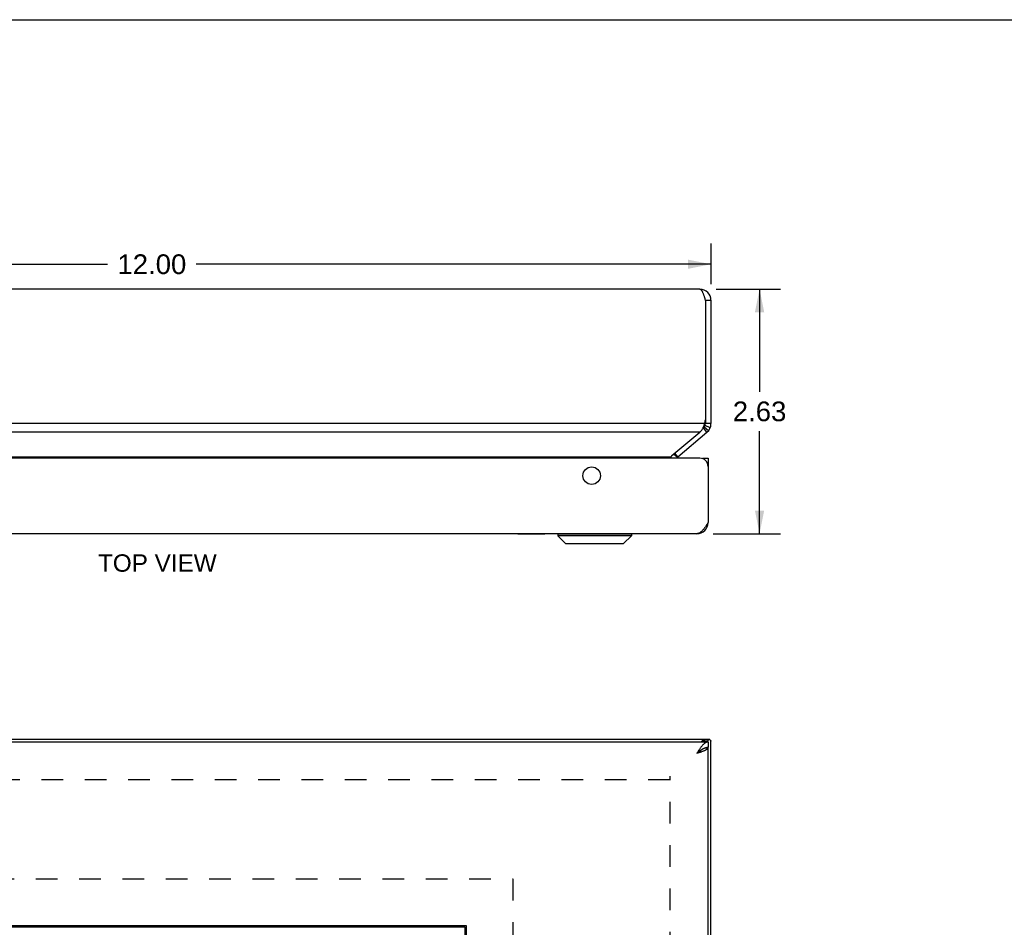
# Model space of a CAD drawing. Header units: inches. Extents: x 0 to 42.3, y 0 to 27.4.
# Tile 9 of 13: x 10.6 to 21.2, y 17.6 to 27.4. Entities that reach past the tile are written whole.
import ezdxf

# ---------------------------------------------------------------- set-up
doc = ezdxf.new("R2010")
doc.units = ezdxf.units.IN
doc.header["$LTSCALE"] = 2.325389
doc.header["$MEASUREMENT"] = 0
doc.linetypes.add('HIDDEN', pattern=[0.2, 0.1, -0.1])
doc.layers.get('0').update_dxf_attribs({"linetype": 'CONTINUOUS'})
for name, color, linetype in [('06___PRT_ALL_SURFS', 7, 'CONTINUOUS'), ('DEFAULT_2', 8, 'HIDDEN'), ('DIMENSIONS', 7, 'CONTINUOUS')]:
    doc.layers.add(name, color=color, linetype=linetype)
doc.styles.get("Standard").update_dxf_attribs({"font": 'arial.ttf'})
doc.dimstyles.new('DIMSTYLE_1', dxfattribs={"dimtxt": 0.186528, "dimasz": 0.248705, "dimexe": 0.09, "dimexo": 0.07, "dimgap": 0.0375, "dimtad": 0, "dimtih": 1, "dimtoh": 1, "dimzin": 4, "dimdsep": 46, "dimtxsty": 'Standard', "dimblk": '_FILLED', "dimblk1": '_FILLED', "dimblk2": '_FILLED', "dimcen": 0.09, "dimazin": 1, "dimtfac": 1, "dimtofl": 0, "dimtmove": 0, "dimatfit": 3, "dimldrblk": '_FILLED', "dimfxl": 1, "dimtolj": 1, "dimtzin": 4, "dimarcsym": 0})
doc.dimstyles.new('DIMSTYLE_3', dxfattribs={"dimtxt": 0.211399, "dimasz": 0.248705, "dimexe": 0.09, "dimexo": 0.07, "dimgap": 0.0425, "dimtad": 0, "dimtih": 1, "dimtoh": 1, "dimzin": 4, "dimdsep": 46, "dimtxsty": 'Standard', "dimblk": '_FILLED', "dimblk1": '_FILLED', "dimblk2": '_FILLED', "dimcen": 0.09, "dimazin": 1, "dimtfac": 1, "dimtofl": 0, "dimtmove": 0, "dimatfit": 3, "dimldrblk": '_FILLED', "dimfxl": 1, "dimtolj": 1, "dimtzin": 4, "dimarcsym": 0})

# ---------------------------------------------------------------- blocks, each defined once
blk = doc.blocks.new('_FILLED')
at = {"color": 0, "linetype": 'ByBlock'}
blk.add_solid([(0, 0), (-1, 0.2), (-1, -0.2)], dxfattribs=at)
blk = doc.blocks.new('*D9')
at = {"layer": 'DIMENSIONS', "color": 2, "linetype": 'Continuous'}
for p, q in [((18.065, 24.465), (18.755, 24.465)), ((18.532, 24.465), (18.532, 23.363)), ((18.532, 21.839), (18.532, 22.941)), ((18.034, 21.839), (18.755, 21.839))]:
    blk.add_line(p, q, dxfattribs=at)
at = {"layer": 'DIMENSIONS', "color": 2, "linetype": 'Continuous', "xscale": 0.2487046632, "yscale": 0.2487046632, "zscale": 0.2487046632}
for p, rotation in [((18.532, 24.465), 90), ((18.532, 21.839), 270)]:
    blk.add_blockref('_FILLED', p, dxfattribs=dict(at, rotation=rotation))
at = {"layer": 'DIMENSIONS', "color": 2, "linetype": 'Continuous', "insert": (18.532, 23.258), "char_height": 0.2114, "width": 0.57447, "attachment_point": 2, "line_spacing_factor": 0.9}
blk.add_mtext('2.63', dxfattribs=at)
blk = doc.blocks.new('*D15')
at = {"layer": 'DIMENSIONS', "color": 2, "linetype": 'Continuous'}
for p, q in [((15.385, 11.578), (16.351, 11.578)), ((18.011, 11.578), (17.045, 11.578))]:
    blk.add_line(p, q, dxfattribs=at)
at = {"layer": 'DIMENSIONS', "color": 2, "linetype": 'Continuous', "xscale": 0.2487046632, "yscale": 0.2487046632, "zscale": 0.2487046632, "rotation": 180}
blk.add_blockref('_FILLED', (15.385, 11.578), dxfattribs=at)
at = {"layer": 'DIMENSIONS', "color": 2, "linetype": 'Continuous', "xscale": 0.2487046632, "yscale": 0.2487046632, "zscale": 0.2487046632}
blk.add_blockref('_FILLED', (18.011, 11.578), dxfattribs=at)
at = {"layer": 'DIMENSIONS', "color": 2, "linetype": 'Continuous', "insert": (16.698, 11.671), "char_height": 0.1865, "width": 0.50689, "attachment_point": 2, "line_spacing_factor": 0.9}
blk.add_mtext('2.63', dxfattribs=at)
blk = doc.blocks.new('*D19')
at = {"layer": 'DIMENSIONS', "color": 2, "linetype": 'Continuous'}
for p, q in [((6.011, 24.519), (6.011, 24.956)), ((18.011, 24.519), (18.011, 24.956)), ((6.011, 24.732), (11.536, 24.732)), ((18.011, 24.732), (12.486, 24.732))]:
    blk.add_line(p, q, dxfattribs=at)
at = {"layer": 'DIMENSIONS', "color": 2, "linetype": 'Continuous', "xscale": 0.2487046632, "yscale": 0.2487046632, "zscale": 0.2487046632, "rotation": 180}
blk.add_blockref('_FILLED', (6.011, 24.732), dxfattribs=at)
at = {"layer": 'DIMENSIONS', "color": 2, "linetype": 'Continuous', "xscale": 0.2487046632, "yscale": 0.2487046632, "zscale": 0.2487046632}
blk.add_blockref('_FILLED', (18.011, 24.732), dxfattribs=at)
at = {"layer": 'DIMENSIONS', "color": 2, "linetype": 'Continuous', "insert": (12.011, 24.838), "char_height": 0.2114, "width": 0.73872, "attachment_point": 2, "line_spacing_factor": 0.9}
blk.add_mtext('12.00', dxfattribs=at)

msp = doc.modelspace()

# ---------------------------------------------------------------- linework, layer by layer
at = {"color": 7, "linetype": 'Continuous'}
for p, q in [((0, 27.3575), (42.2798, 27.3575)), ((17.9507, 24.3446), (18.0107, 24.3446)), ((17.9507, 23.0604), (17.9507, 23.0206)), ((17.9223, 22.9688), (17.9293, 22.9746)), ((17.9678, 22.9286), (17.9293, 22.9746)), ((17.9826, 22.9434), (17.9367, 22.982)), ((18.0027, 22.9774), (17.9467, 22.999)), ((18.0107, 23.0206), (17.9507, 23.0206)), ((17.6478, 22.6591), (17.609, 22.6928)), ((17.6545, 22.6657), (17.6223, 22.704)), ((17.9202, 22.6494), (17.9802, 22.6494)), ((17.9202, 22.6442), (17.9202, 22.6494)), ((17.9802, 22.589), (17.9752, 22.589)), ((17.9791, 21.9437), (17.9709, 21.9448)), ((16.3681, 21.8363), (17.1562, 21.8363)), ((16.3681, 21.8363), (16.3681, 21.8176)), ((17.1562, 21.8176), (16.3681, 21.8176)), ((16.3681, 21.8176), (16.4512, 21.7345)), ((17.1562, 21.8176), (17.0731, 21.7345)), ((17.1562, 21.8363), (17.1562, 21.8176)), ((16.4512, 21.7345), (17.0731, 21.7345)), ((16.4563, 21.7324), (17.0681, 21.7324)), ((17.9204, 19.6033), (17.9293, 19.6123)), ((17.9678, 19.6123), (17.9293, 19.6123)), ((17.9415, 19.6333), (17.9415, 19.6284)), ((17.9939, 19.6284), (17.9423, 19.6284)), ((17.9507, 19.6333), (17.9507, 19.6284)), ((17.9802, 19.6033), (17.9802, 19.5433)), ((17.9791, 19.5383), (17.9488, 19.5383)), ((8.0257, 17.6176), (15.3695, 17.6176)), ((15.3695, 17.6176), (15.3695, 9.6489))]:
    msp.add_line(p, q, dxfattribs=at)
at = {"color": 3, "linetype": 'Continuous'}
for p, q in [((17.8907, 24.4646), (6.1307, 24.4646)), ((17.9507, 24.3442), (17.9507, 23.0604)), ((18.0107, 24.3446), (18.0107, 23.0206)), ((17.9415, 23.0206), (6.0799, 23.0206)), ((17.8898, 22.9286), (6.1316, 22.9286)), ((17.5914, 22.678), (17.8898, 22.9286)), ((17.6545, 22.6657), (17.9678, 22.9286)), ((17.8902, 22.6494), (6.1302, 22.6494)), ((6.4402, 22.6657), (17.5812, 22.6657)), ((17.9802, 22.6494), (17.9802, 21.9594)), ((17.8602, 21.8394), (6.1602, 21.8394)), ((6.0402, 19.6033), (17.9802, 19.6033)), ((6.0707, 19.6333), (17.9507, 19.6333)), ((17.9589, 19.6033), (17.9678, 19.6123)), ((18.0107, 7.6543), (18.0107, 19.6123)), ((17.9791, 19.5383), (17.9802, 19.5383)), ((17.9802, 7.7283), (17.9802, 19.5383)), ((8.0101, 17.6333), (15.3851, 17.6333)), ((15.3851, 17.6333), (15.3851, 9.6333))]:
    msp.add_line(p, q, dxfattribs=at)
for points in [[(17.8907, 24.4646), (17.8929, 24.4644), (17.895, 24.4639), (17.8971, 24.4629), (17.8993, 24.4616), (17.9014, 24.4599), (17.9036, 24.4579), (17.9057, 24.4555), (17.9079, 24.4527), (17.91, 24.4496), (17.9121, 24.4462), (17.9143, 24.4425), (17.9164, 24.4384), (17.9186, 24.4341), (17.9207, 24.4295), (17.9229, 24.4246), (17.925, 24.4194), (17.9271, 24.414), (17.9293, 24.4084), (17.9314, 24.4027), (17.9336, 24.3967), (17.9357, 24.3905), (17.9379, 24.3842), (17.94, 24.3778), (17.9421, 24.3713), (17.9443, 24.3647), (17.9464, 24.358), (17.9486, 24.3513), (17.9507, 24.3446)], [(17.8898, 22.9286), (17.8948, 22.9327), (17.8995, 22.9371), (17.904, 22.9418), (17.9082, 22.9468), (17.9121, 22.952), (17.9158, 22.9575), (17.9193, 22.9632)], [(17.9193, 22.9632), (17.9225, 22.9691), (17.9255, 22.9751)], [(17.9255, 22.9751), (17.9283, 22.9814), (17.931, 22.9877), (17.9334, 22.9941), (17.9357, 23.0007), (17.9378, 23.0073), (17.9397, 23.0139), (17.9415, 23.0206)], [(17.5812, 22.6657), (17.5794, 22.6636), (17.5779, 22.6615), (17.5764, 22.6592), (17.5752, 22.6569), (17.5741, 22.6544), (17.5732, 22.6519), (17.5724, 22.6494)], [(17.5859, 22.672), (17.5835, 22.6689), (17.5812, 22.6657)], [(17.5914, 22.678), (17.5885, 22.6751), (17.5859, 22.672)], [(17.9802, 21.9594), (17.9759, 21.9527), (17.9716, 21.9459), (17.9673, 21.9393), (17.963, 21.9327), (17.9587, 21.9262), (17.9544, 21.9197), (17.9502, 21.9134), (17.9459, 21.9073), (17.9416, 21.9013), (17.9373, 21.8955), (17.933, 21.8899), (17.9287, 21.8846), (17.9245, 21.8794), (17.9202, 21.8745), (17.9159, 21.8699), (17.9116, 21.8656), (17.9073, 21.8615), (17.903, 21.8578), (17.8987, 21.8544), (17.8945, 21.8513), (17.8902, 21.8485), (17.8859, 21.8461), (17.8816, 21.8441), (17.8773, 21.8424), (17.873, 21.8411), (17.8687, 21.8401), (17.8645, 21.8396), (17.8602, 21.8394)], [(17.9802, 19.6033), (17.9759, 19.6031), (17.9716, 19.6025), (17.9673, 19.6016), (17.963, 19.6002), (17.9587, 19.5986), (17.9544, 19.5965), (17.9502, 19.5941), (17.9459, 19.5914), (17.9416, 19.5883), (17.9373, 19.5849), (17.933, 19.5811), (17.9287, 19.5771), (17.9245, 19.5727), (17.9202, 19.5681), (17.9159, 19.5632), (17.9116, 19.5581), (17.9073, 19.5527), (17.903, 19.5471), (17.8987, 19.5413), (17.8945, 19.5353), (17.8902, 19.5292), (17.8859, 19.5229), (17.8816, 19.5165), (17.8773, 19.51), (17.873, 19.5034), (17.8687, 19.4967), (17.8645, 19.49), (17.8602, 19.4833)], [(17.9034, 19.6033), (17.904, 19.6038), (17.9082, 19.6079), (17.9121, 19.6118), (17.9158, 19.6154), (17.9193, 19.6187), (17.9225, 19.6216), (17.9255, 19.6243), (17.9283, 19.6267), (17.931, 19.6287), (17.9334, 19.6303), (17.9357, 19.6316), (17.9378, 19.6325), (17.9397, 19.6331), (17.9415, 19.6333)], [(17.9678, 19.6123), (17.9705, 19.6142), (17.9731, 19.6161), (17.9756, 19.618), (17.978, 19.6199), (17.9803, 19.6218), (17.9826, 19.6237)], [(17.9939, 19.6284), (17.9927, 19.6283), (17.9912, 19.6281), (17.9897, 19.6277), (17.9882, 19.6272), (17.9868, 19.6265), (17.9853, 19.6257), (17.9839, 19.6248), (17.9826, 19.6237)], [(18.0027, 19.6233), (18.0019, 19.6244), (18.0011, 19.6254), (18.0002, 19.6262), (17.9991, 19.627), (17.998, 19.6276), (17.9968, 19.628), (17.9955, 19.6283), (17.9941, 19.6284), (17.9939, 19.6284)], [(18.0027, 19.6233), (18.004, 19.6213), (18.0052, 19.6195), (18.0064, 19.6178), (18.0075, 19.6163), (18.0084, 19.6151), (18.0092, 19.6141), (18.0099, 19.6133), (18.0103, 19.6127), (18.0106, 19.6124), (18.0107, 19.6123)], [(17.8602, 19.4833), (17.8663, 19.4852), (17.8725, 19.4872), (17.8786, 19.4891), (17.8847, 19.4911), (17.8907, 19.4931), (17.8966, 19.495), (17.9024, 19.497), (17.9082, 19.499), (17.9137, 19.5009), (17.9192, 19.5029), (17.9245, 19.5049), (17.9296, 19.5068), (17.9345, 19.5088), (17.9393, 19.5107), (17.9438, 19.5127), (17.9481, 19.5147), (17.9522, 19.5166), (17.956, 19.5186), (17.9596, 19.5206), (17.963, 19.5225), (17.966, 19.5245), (17.9688, 19.5265), (17.9712, 19.5284), (17.9734, 19.5304), (17.9753, 19.5324), (17.9769, 19.5343), (17.9782, 19.5363), (17.9791, 19.5383)]]:
    msp.add_lwpolyline(points, dxfattribs=at)
at = {"color": 7, "linetype": 'Continuous'}
for points in [[(17.9293, 19.6123), (17.9306, 19.6142), (17.9319, 19.6161), (17.9331, 19.618), (17.9344, 19.6199), (17.9355, 19.6218), (17.9367, 19.6237)], [(17.9423, 19.6284), (17.9418, 19.6284), (17.9412, 19.6282), (17.9406, 19.628), (17.94, 19.6276), (17.9394, 19.6271), (17.9387, 19.6264), (17.938, 19.6257), (17.9373, 19.6248), (17.9367, 19.6237)], [(17.9116, 19.5207), (17.9073, 19.518), (17.903, 19.5152), (17.8987, 19.5123), (17.8945, 19.5093), (17.8902, 19.5062), (17.8859, 19.5031), (17.8816, 19.4999), (17.8773, 19.4966), (17.873, 19.4933), (17.8687, 19.49), (17.8645, 19.4866), (17.8602, 19.4833)], [(17.8602, 19.4833), (17.8641, 19.4858), (17.868, 19.4883), (17.8719, 19.4907), (17.8757, 19.4933), (17.8795, 19.4958), (17.8831, 19.4983), (17.8867, 19.5008), (17.8902, 19.5033), (17.8935, 19.5057), (17.8967, 19.5083), (17.8997, 19.5108), (17.9026, 19.5132), (17.9053, 19.5158), (17.9078, 19.5183), (17.9078, 19.5183)], [(17.9502, 19.5387), (17.9459, 19.5373), (17.9416, 19.5358), (17.9373, 19.5341), (17.933, 19.5322), (17.9287, 19.5302), (17.9245, 19.528), (17.9202, 19.5257), (17.9159, 19.5232), (17.9116, 19.5207)], [(17.9802, 19.5433), (17.9759, 19.5432), (17.9716, 19.5429), (17.9673, 19.5424), (17.963, 19.5417), (17.9587, 19.5409), (17.9544, 19.5399), (17.9502, 19.5387)]]:
    msp.add_lwpolyline(points, dxfattribs=at)
at = {"color": 3, "linetype": 'Continuous'}
msp.add_circle((16.7302, 22.4614), 0.094, dxfattribs=at)
for centre, radius, start, end in [((17.8907, 24.3446), 0.12, 0, 90), ((17.7921, 24.3442), 0.1586, 0, 0.13366), ((17.78, 23.0789), 0.1717, 340.12239, 353.81324), ((17.8907, 23.0206), 0.12, 310, 360), ((17.6931, 22.6197), 0.06, 130, 150.37755), ((17.8902, 22.5594), 0.09, 0, 90), ((17.8602, 21.9594), 0.12, 270, 360)]:
    msp.add_arc(centre, radius, start, end, dxfattribs=at)
at = {"color": 7, "linetype": 'Continuous'}
for centre, radius, start, end in [((17.8907, 24.3446), 0.06, 0, 35.79249), ((17.8907, 23.0206), 0.06, 310, 360), ((17.6931, 22.6197), 0.12, 156.07181, 165.69403), ((16.3712, 21.8363), 0.00305, 89.99991, 180), ((17.1532, 21.8363), 0.00305, 0, 90.00009), ((16.4563, 21.7395), 0.0071, 225.00001, 270.00001), ((17.0681, 21.7395), 0.0071, 269.99999, 314.99999)]:
    msp.add_arc(centre, radius, start, end, dxfattribs=at)
at = {"layer": '06___PRT_ALL_SURFS', "color": 7, "linetype": 'Continuous'}
for p, q in [((15.9383, 21.8344), (15.9383, 21.8394)), ((16.227, 21.8344), (15.9383, 21.8344)), ((16.0104, 21.8344), (16.0104, 21.8394)), ((16.1548, 21.8344), (16.1548, 21.8394)), ((16.227, 21.8344), (16.227, 21.8394))]:
    msp.add_line(p, q, dxfattribs=at)
at = {"layer": 'DEFAULT_2', "color": 8, "linetype": 'HIDDEN'}
for p, q in [((17.5731, 8.0303), (17.5731, 19.2362)), ((17.5707, 19.1956), (6.4507, 19.1956)), ((7.5101, 18.1333), (15.8851, 18.1333)), ((15.8851, 18.1333), (15.8851, 9.1333))]:
    msp.add_line(p, q, dxfattribs=at)

# ---------------------------------------------------------------- texts
at = {"layer": 'DIMENSIONS', "color": 2, "linetype": 'Continuous', "insert": (12.0696, 21.6173), "char_height": 0.18653, "width": 1.271029, "attachment_point": 2, "line_spacing_factor": 0.9}
msp.add_mtext('TOP VIEW', dxfattribs=at)

# ---------------------------------------------------------------- dimensions: what is measured, and where the dimension line sits
at = {"layer": 'DIMENSIONS', "color": 2, "linetype": 'Continuous'}
for base, p1, p2, dimstyle, picture, middle in [((18.0107, 24.7321), (6.0107, 25.0259), (18.0107, 25.0259), 'DIMSTYLE_3', '*D19', (12.0197, 24.7309)), ((18.0107, 11.5778), (15.3851, 9.6333), (18.0107, 19.6284), 'DIMSTYLE_1', '*D15', (16.6956, 11.5767))]:
    dim = msp.add_linear_dim(base=base, p1=p1, p2=p2, dimstyle=dimstyle, dxfattribs=at)
    dim.commit()
    dim.dimension.update_dxf_attribs({"geometry": picture, "text_midpoint": middle, "dimtype": 160})
dim = msp.add_linear_dim(base=(18.5316, 21.8394), p1=(17.9948, 24.4646), p2=(17.9643, 21.8394), angle=270, dimstyle='DIMSTYLE_3', dxfattribs=at)
dim.commit()
dim.dimension.update_dxf_attribs({"geometry": '*D9', "text_midpoint": (18.529, 23.1508), "dimtype": 160})

doc.saveas('drawing.dxf')
